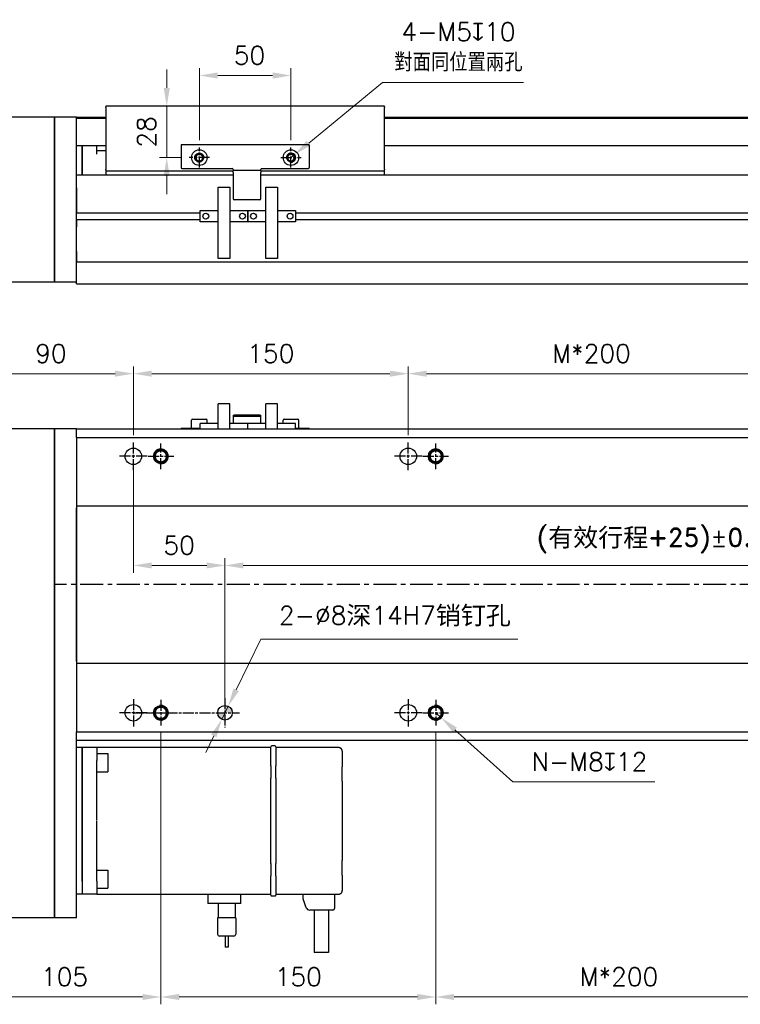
# Model space of a CAD drawing. Header units: millimetres. Extents: x 2163 to 8256, y 0 to 2680.
# Tile 20 of 47: x 4760 to 5153, y 328 to 865. Entities that reach past the tile are written whole.
import ezdxf

# ---------------------------------------------------------------- set-up
doc = ezdxf.new("R2010")
doc.units = ezdxf.units.MM
for name, pattern in [('AM_ISO08W050', [18, 12, -1.5, 3, -1.5]), ('AM_ISO08W050x2', [9, 6, -0.75, 1.5, -0.75]), ('CENTERX2', [4, 2.5, -0.5, 0.5, -0.5])]:
    doc.linetypes.add(name, pattern=pattern)
for name, color, linetype, lineweight in [('AM_0', 7, 'Continuous', 50), ('AM_4', 3, 'Continuous', 25), ('AM_7', 4, 'AM_ISO08W050', 25), ('可見 (ISO)', 7, 'Continuous', 25)]:
    doc.layers.add(name, color=color, linetype=linetype, lineweight=lineweight)
doc.styles.add('尺寸標註', font='romans.shx', dxfattribs={"bigfont": 'CHINESET.SHX'})
doc.dimstyles.new('CNS4~1$0', dxfattribs={"dimtxt": 10, "dimasz": 10, "dimexe": 4, "dimexo": 4, "dimgap": 6, "dimtad": 1, "dimtoh": 1, "dimdsep": 46, "dimtxsty": '尺寸標註', "dimcen": 0, "dimclrd": 2, "dimclre": 2, "dimclrt": 3, "dimadec": 0, "dimazin": 2, "dimtp": 0.1, "dimtm": 0.1, "dimtfac": 0.71, "dimtmove": 0, "dimatfit": 0, "dimfxl": 4, "dimlwd": 13, "dimlwe": 13, "dimarcsym": 0})
doc.dimstyles.new('CNS4~1$3', dxfattribs={"dimtxt": 10, "dimasz": 10, "dimexe": 4, "dimexo": 4, "dimgap": 6, "dimtad": 1, "dimtoh": 1, "dimdsep": 46, "dimtxsty": '尺寸標註', "dimcen": 0, "dimclrd": 2, "dimclre": 2, "dimclrt": 3, "dimadec": 0, "dimazin": 2, "dimtp": 0.1, "dimtm": 0.1, "dimtfac": 0.71, "dimtmove": 0, "dimatfit": 0, "dimfxl": 4, "dimlwd": 13, "dimlwe": 13, "dimarcsym": 0})
doc.dimstyles.new('CNS4~1$4', dxfattribs={"dimtxt": 10, "dimasz": 10, "dimexe": 4, "dimexo": 4, "dimgap": 6, "dimtad": 1, "dimtoh": 1, "dimdsep": 46, "dimtxsty": '尺寸標註', "dimcen": 0, "dimclrd": 2, "dimclre": 2, "dimclrt": 3, "dimadec": 0, "dimazin": 2, "dimtp": 0.1, "dimtm": 0.1, "dimtfac": 0.71, "dimtmove": 0, "dimatfit": 0, "dimfxl": 4, "dimlwd": 13, "dimlwe": 13, "dimarcsym": 0})

# ---------------------------------------------------------------- blocks, each defined once
blk = doc.blocks.new('*D62')
at = {"color": 2, "lineweight": 13, "transparency": 16777216}
for p, q in [((4857.82, 799.36), (4857.82, 838.64)), ((4907.82, 799.36), (4907.82, 838.64)), ((4867.82, 834.64), (4897.82, 834.64))]:
    blk.add_line(p, q, dxfattribs=at)
at = {"color": 2, "transparency": 16777216}
for points in [[(4867.82, 836.31), (4867.82, 832.97), (4857.82, 834.64)], [(4897.82, 836.31), (4897.82, 832.97), (4907.82, 834.64)]]:
    blk.add_solid(points, dxfattribs=at)
at = {"layer": 'Defpoints', "color": 0, "transparency": 16777216}
for p in [(4907.82, 834.64), (4857.82, 795.36), (4907.82, 795.36)]:
    blk.add_point(p, dxfattribs=at)
at = {"color": 3, "transparency": 16777216, "insert": (4885.2, 845.64), "char_height": 10, "attachment_point": 5, "style": '尺寸標註'}
blk.add_mtext('50', dxfattribs=at)
blk = doc.blocks.new('*D63')
at = {"color": 2, "lineweight": 13, "transparency": 16777216}
for p, q in [((4840.02, 827.86), (4840.02, 837.86)), ((4848.32, 817.86), (4836.02, 817.86)), ((4840.02, 789.86), (4840.02, 817.86)), ((4848.32, 789.86), (4836.02, 789.86)), ((4840.02, 779.86), (4840.02, 769.86))]:
    blk.add_line(p, q, dxfattribs=at)
at = {"color": 2, "transparency": 16777216}
for points in [[(4838.36, 827.86), (4841.69, 827.86), (4840.02, 817.86)], [(4838.36, 779.86), (4841.69, 779.86), (4840.02, 789.86)]]:
    blk.add_solid(points, dxfattribs=at)
at = {"layer": 'Defpoints', "color": 0, "transparency": 16777216}
for p in [(4840.02, 817.86), (4852.32, 817.86), (4852.32, 789.86)]:
    blk.add_point(p, dxfattribs=at)
at = {"color": 3, "transparency": 16777216, "insert": (4829.02, 803.86), "char_height": 10, "attachment_point": 5, "rotation": 90, "style": '尺寸標註'}
blk.add_mtext('28', dxfattribs=at)
blk = doc.blocks.new('*D64')
at = {"color": 2, "lineweight": 13, "transparency": 16777216}
for p, q in [((4917.48, 797.8), (4957.71, 830.87)), ((4957.71, 830.87), (5034.66, 830.87)), ((4907.82, 789.86), (4909.75, 791.45))]:
    blk.add_line(p, q, dxfattribs=at)
at = {"color": 2, "transparency": 16777216}
blk.add_solid([(4916.42, 799.09), (4918.53, 796.51), (4909.75, 791.45)], dxfattribs=at)
at = {"layer": 'Defpoints', "color": 0, "transparency": 16777216}
for p in [(4909.75, 791.45), (4907.82, 789.86)]:
    blk.add_point(p, dxfattribs=at)
at = {"color": 3, "transparency": 16777216, "insert": (4999.19, 850.2), "char_height": 10, "attachment_point": 5, "style": '尺寸標註'}
blk.add_mtext('4-M5{\\Famgdt;x}10\\P對面同位置兩孔', dxfattribs=at)
blk = doc.blocks.new('*D65')
at = {"color": 2, "lineweight": 13, "transparency": 16777216}
for p, q in [((4971.82, 638.28), (4971.82, 675.88)), ((4981.82, 671.88), (5161.82, 671.88)), ((5171.82, 638.28), (5171.82, 675.88))]:
    blk.add_line(p, q, dxfattribs=at)
at = {"color": 2, "transparency": 16777216}
for points in [[(4981.82, 673.55), (4981.82, 670.21), (4971.82, 671.88)], [(5161.82, 673.55), (5161.82, 670.21), (5171.82, 671.88)]]:
    blk.add_solid(points, dxfattribs=at)
at = {"layer": 'Defpoints', "color": 0, "transparency": 16777216}
for p in [(5171.82, 671.88), (4971.82, 634.28), (5171.82, 634.28)]:
    blk.add_point(p, dxfattribs=at)
at = {"color": 3, "transparency": 16777216, "insert": (5071.82, 682.88), "char_height": 10, "attachment_point": 5, "style": '尺寸標註'}
blk.add_mtext('M*200', dxfattribs=at)
blk = doc.blocks.new('*D66')
at = {"color": 2, "lineweight": 13, "transparency": 16777216}
for p, q in [((5186.82, 478.78), (5186.82, 327.65)), ((4986.82, 475.78), (4986.82, 327.65)), ((4996.82, 331.65), (5176.82, 331.65))]:
    blk.add_line(p, q, dxfattribs=at)
at = {"color": 2, "transparency": 16777216}
for points in [[(4996.82, 333.31), (4996.82, 329.98), (4986.82, 331.65)], [(5176.82, 333.31), (5176.82, 329.98), (5186.82, 331.65)]]:
    blk.add_solid(points, dxfattribs=at)
at = {"layer": 'Defpoints', "color": 0, "transparency": 16777216}
for p in [(4986.82, 479.78), (5186.82, 482.78), (5186.82, 331.65)]:
    blk.add_point(p, dxfattribs=at)
at = {"color": 3, "transparency": 16777216, "insert": (5086.82, 342.65), "char_height": 10, "attachment_point": 5, "style": '尺寸標註'}
blk.add_mtext('M*200', dxfattribs=at)
blk = doc.blocks.new('*D67')
at = {"color": 2, "lineweight": 13, "transparency": 16777216}
for p, q in [((4986.82, 486.78), (4989.8, 484.11)), ((4997.25, 477.44), (5028.96, 449.07)), ((5028.96, 449.07), (5106.39, 449.07))]:
    blk.add_line(p, q, dxfattribs=at)
at = {"color": 2, "transparency": 16777216}
blk.add_solid([(4998.36, 478.69), (4996.14, 476.2), (4989.8, 484.11)], dxfattribs=at)
at = {"layer": 'Defpoints', "color": 0, "transparency": 16777216}
for p in [(4986.82, 486.78), (4989.8, 484.11)]:
    blk.add_point(p, dxfattribs=at)
at = {"color": 3, "transparency": 16777216, "insert": (5070.68, 460.07), "char_height": 10, "attachment_point": 5, "style": '尺寸標註'}
blk.add_mtext('N-M8{\\Famgdt;x}12', dxfattribs=at)
blk = doc.blocks.new('*D70')
at = {"color": 2, "lineweight": 13, "transparency": 16777216}
for p, q in [((4821.82, 638.28), (4821.82, 675.89)), ((4961.82, 671.89), (4831.82, 671.89)), ((4971.82, 638.28), (4971.82, 675.89))]:
    blk.add_line(p, q, dxfattribs=at)
at = {"color": 2, "transparency": 16777216}
for points in [[(4831.82, 673.55), (4831.82, 670.22), (4821.82, 671.89)], [(4961.82, 673.55), (4961.82, 670.22), (4971.82, 671.89)]]:
    blk.add_solid(points, dxfattribs=at)
at = {"layer": 'Defpoints', "color": 0, "transparency": 16777216}
for p in [(4821.82, 671.89), (4821.82, 634.28), (4971.82, 634.28)]:
    blk.add_point(p, dxfattribs=at)
at = {"color": 3, "transparency": 16777216, "insert": (4896.82, 682.89), "char_height": 10, "attachment_point": 5, "style": '尺寸標註'}
blk.add_mtext('150', dxfattribs=at)
blk = doc.blocks.new('*D71')
at = {"color": 2, "lineweight": 13, "transparency": 16777216}
for p, q in [((4731.82, 637.18), (4731.82, 675.89)), ((4811.82, 671.89), (4741.82, 671.89)), ((4821.82, 638.28), (4821.82, 675.89))]:
    blk.add_line(p, q, dxfattribs=at)
at = {"color": 2, "transparency": 16777216}
for points in [[(4741.82, 673.55), (4741.82, 670.22), (4731.82, 671.89)], [(4811.82, 673.55), (4811.82, 670.22), (4821.82, 671.89)]]:
    blk.add_solid(points, dxfattribs=at)
at = {"layer": 'Defpoints', "color": 0, "transparency": 16777216}
for p in [(4731.82, 671.89), (4821.82, 634.28), (4731.82, 633.18)]:
    blk.add_point(p, dxfattribs=at)
at = {"color": 3, "transparency": 16777216, "insert": (4776.82, 682.89), "char_height": 10, "attachment_point": 5, "style": '尺寸標註'}
blk.add_mtext('90', dxfattribs=at)
blk = doc.blocks.new('*D72')
at = {"color": 2, "lineweight": 13, "transparency": 16777216}
for p, q in [((4836.82, 475.78), (4836.82, 327.65)), ((4731.82, 378.38), (4731.82, 327.65)), ((4741.82, 331.65), (4826.82, 331.65))]:
    blk.add_line(p, q, dxfattribs=at)
at = {"color": 2, "transparency": 16777216}
for points in [[(4741.82, 333.31), (4741.82, 329.98), (4731.82, 331.65)], [(4826.82, 333.31), (4826.82, 329.98), (4836.82, 331.65)]]:
    blk.add_solid(points, dxfattribs=at)
at = {"layer": 'Defpoints', "color": 0, "transparency": 16777216}
for p in [(4836.82, 479.78), (4731.82, 382.38), (4836.82, 331.65)]:
    blk.add_point(p, dxfattribs=at)
at = {"color": 3, "transparency": 16777216, "insert": (4784.25, 342.65), "char_height": 10, "attachment_point": 5, "style": '尺寸標註'}
blk.add_mtext('105', dxfattribs=at)
blk = doc.blocks.new('*D73')
at = {"color": 2, "lineweight": 13, "transparency": 16777216}
for p, q in [((4836.82, 475.78), (4836.82, 327.65)), ((4986.82, 475.78), (4986.82, 327.65)), ((4846.82, 331.65), (4976.82, 331.65))]:
    blk.add_line(p, q, dxfattribs=at)
at = {"color": 2, "transparency": 16777216}
for points in [[(4846.82, 333.31), (4846.82, 329.98), (4836.82, 331.65)], [(4976.82, 333.31), (4976.82, 329.98), (4986.82, 331.65)]]:
    blk.add_solid(points, dxfattribs=at)
at = {"layer": 'Defpoints', "color": 0, "transparency": 16777216}
for p in [(4836.82, 479.78), (4986.82, 479.78), (4986.82, 331.65)]:
    blk.add_point(p, dxfattribs=at)
at = {"color": 3, "transparency": 16777216, "insert": (4911.82, 342.65), "char_height": 10, "attachment_point": 5, "style": '尺寸標註'}
blk.add_mtext('150', dxfattribs=at)
blk = doc.blocks.new('*D172')
at = {"color": 2, "lineweight": 13, "transparency": 16777216}
for p, q in [((4821.82, 622.78), (4821.82, 563.2)), ((4871.82, 490.78), (4871.82, 571.2)), ((4861.82, 567.2), (4831.82, 567.2))]:
    blk.add_line(p, q, dxfattribs=at)
at = {"color": 2, "transparency": 16777216}
for points in [[(4831.82, 568.86), (4831.82, 565.53), (4821.82, 567.2)], [(4861.82, 568.86), (4861.82, 565.53), (4871.82, 567.2)]]:
    blk.add_solid(points, dxfattribs=at)
at = {"layer": 'Defpoints', "color": 0, "transparency": 16777216}
for p in [(4821.82, 626.78), (4821.82, 567.2), (4871.82, 486.78)]:
    blk.add_point(p, dxfattribs=at)
at = {"color": 3, "transparency": 16777216, "insert": (4846.82, 578.2), "char_height": 10, "attachment_point": 5, "style": '尺寸標註'}
blk.add_mtext('50', dxfattribs=at)
blk = doc.blocks.new('*D171')
at = {"color": 2, "lineweight": 13, "transparency": 16777216}
for p, q in [((5346.82, 622.78), (5346.82, 563.2)), ((4871.82, 490.78), (4871.82, 571.2)), ((4881.82, 567.2), (5336.82, 567.2))]:
    blk.add_line(p, q, dxfattribs=at)
at = {"color": 2, "transparency": 16777216}
for points in [[(4881.82, 568.86), (4881.82, 565.53), (4871.82, 567.2)], [(5336.82, 568.86), (5336.82, 565.53), (5346.82, 567.2)]]:
    blk.add_solid(points, dxfattribs=at)
at = {"layer": 'Defpoints', "color": 0, "transparency": 16777216}
for p in [(5346.82, 626.78), (5346.82, 567.2), (4871.82, 486.78)]:
    blk.add_point(p, dxfattribs=at)
at = {"color": 3, "transparency": 16777216, "insert": (5109.32, 580.82), "char_height": 10, "attachment_point": 5, "style": '尺寸標註'}
blk.add_mtext('{\\Fromand|c134;(\\fSimSun|b0|i0|c134|p2;有效行程\\Fromand|c134;+25)%%P0.01}', dxfattribs=at)
blk = doc.blocks.new('*D177')
at = {"color": 2, "lineweight": 13, "transparency": 16777216}
for p, q in [((4877.93, 499.38), (4891.3, 526.94)), ((4891.3, 526.94), (5031.67, 526.94)), ((4870.07, 483.18), (4873.56, 490.38)), ((4865.71, 474.18), (4861.35, 465.19))]:
    blk.add_line(p, q, dxfattribs=at)
at = {"color": 2, "transparency": 16777216}
for points in [[(4876.43, 500.1), (4879.43, 498.65), (4873.56, 490.38)], [(4864.21, 474.91), (4867.21, 473.46), (4870.07, 483.18)]]:
    blk.add_solid(points, dxfattribs=at)
at = {"layer": 'Defpoints', "color": 0, "transparency": 16777216}
for p in [(4873.56, 490.38), (4870.07, 483.18)]:
    blk.add_point(p, dxfattribs=at)
at = {"color": 3, "transparency": 16777216, "insert": (4964.49, 539.41), "char_height": 10, "attachment_point": 5, "style": '尺寸標註'}
blk.add_mtext('{\\Fromans,chineset|c134;2-∅8\\fSimSun|b0|i0|c134|p2;深\\Fromans,chineset|c134;14H7\\fSimSun|b0|i0|c134|p2;销钉孔}', dxfattribs=at)

msp = doc.modelspace()

# ---------------------------------------------------------------- hatches: boundary and pattern name
h = msp.add_hatch(color=256)
h.paths.add_polyline_path([(4875.819, 486.779, 0.4142136), (4871.819, 490.779), (4871.819, 486.779)])
h.paths.add_polyline_path([(4871.819, 486.779), (4867.819, 486.779, 0.4142136), (4871.819, 482.779)])

# ---------------------------------------------------------------- linework, layer by layer
at = {"color": 4, "linetype": 'CENTERX2', "ltscale": 5}
msp.add_line((5465.319, 556.779), (4778.819, 556.779), dxfattribs=at)
for centre, radius in [((4821.819, 626.779), 4.5), ((4971.819, 626.779), 4.5), ((4821.819, 486.779), 4.5), ((4871.819, 486.779), 4), ((4971.819, 486.779), 4.5)]:
    msp.add_circle(centre, radius)
at = {"layer": 'AM_0', "extrusion": (0, 0, -1)}
msp.add_circle((-4857.819, 789.864), 2.067, dxfattribs=at)
at = {"layer": 'AM_0'}
for centre, radius in [((4907.819, 789.864), 2.067), ((4836.819, 626.779), 3.323), ((4986.819, 626.779), 3.323), ((4836.819, 486.779), 3.323), ((4986.819, 486.779), 3.323)]:
    msp.add_circle(centre, radius, dxfattribs=at)
at = {"layer": 'AM_4', "extrusion": (0, 0, -1)}
msp.add_arc((-4857.819, 789.864), 2.5, 260, 170, dxfattribs=at)
at = {"layer": 'AM_4'}
for centre, radius, start, end in [((4907.819, 789.864), 2.5, 260, 170), ((4836.819, 626.779), 4, 260, 170), ((4986.819, 626.779), 4, 260, 170), ((4836.819, 486.779), 4, 190, 100), ((4986.819, 486.779), 4, 190, 100)]:
    msp.add_arc(centre, radius, start, end, dxfattribs=at)
at = {"layer": 'AM_7', "linetype": 'AM_ISO08W050x2'}
for p, q in [((4857.819, 784.364), (4857.819, 795.364)), ((4907.819, 784.364), (4907.819, 795.364)), ((4863.319, 789.864), (4852.319, 789.864)), ((4902.319, 789.864), (4913.319, 789.864)), ((4821.819, 619.279), (4821.819, 634.279)), ((4971.819, 619.279), (4971.819, 634.279)), ((4836.819, 619.779), (4836.819, 633.779)), ((4986.819, 619.779), (4986.819, 633.779)), ((4829.319, 626.779), (4814.319, 626.779)), ((4829.819, 626.779), (4843.819, 626.779)), ((4979.319, 626.779), (4964.319, 626.779)), ((4979.819, 626.779), (4993.819, 626.779)), ((4871.819, 494.779), (4871.819, 478.779)), ((4821.819, 494.279), (4821.819, 479.279)), ((4836.819, 493.779), (4836.819, 479.779)), ((4971.819, 494.279), (4971.819, 479.279)), ((4986.819, 493.779), (4986.819, 479.779)), ((4829.319, 486.779), (4814.319, 486.779)), ((4821.819, 486.779), (4879.819, 486.779)), ((4829.819, 486.779), (4843.819, 486.779)), ((4979.319, 486.779), (4964.319, 486.779)), ((4979.819, 486.779), (4993.819, 486.779))]:
    msp.add_line(p, q, dxfattribs=at)
at = {"layer": '可見 (ISO)'}
for p, q in [((4958.819, 817.864), (4806.819, 817.864)), ((4806.819, 817.864), (4806.819, 817.511)), ((4806.819, 817.157), (4806.819, 817.511)), ((4806.819, 817.157), (4806.819, 783.571)), ((4958.819, 817.511), (4958.819, 817.864)), ((4958.819, 817.511), (4958.819, 817.157)), ((4958.819, 783.571), (4958.819, 817.157)), ((4778.819, 811.864), (4736.019, 811.864)), ((4790.819, 811.864), (4778.819, 811.864)), ((4778.819, 811.864), (4778.819, 721.864)), ((4778.819, 721.864), (4778.819, 811.864)), ((4790.819, 811.864), (4806.819, 811.864)), ((4790.819, 721.864), (4790.819, 811.864)), ((4958.819, 811.864), (5440.819, 811.864)), ((4790.819, 811.364), (4806.819, 811.364)), ((4958.819, 811.364), (5440.819, 811.364)), ((4790.819, 796.364), (4806.819, 796.364)), ((4793.819, 796.364), (4793.819, 780.364)), ((4793.819, 780.364), (4793.819, 796.364)), ((4801.819, 791.783), (4801.819, 796.364)), ((4847.819, 796.364), (4847.819, 784.364)), ((4917.319, 796.864), (4848.319, 796.864)), ((4917.819, 796.364), (4917.819, 784.364)), ((4958.819, 796.364), (5440.819, 796.364)), ((4801.819, 793.684), (4806.819, 793.684)), ((4790.819, 780.364), (4876.319, 780.364)), ((4806.819, 783.218), (4806.819, 783.571)), ((4806.819, 783.218), (4806.819, 782.511)), ((4806.819, 782.364), (4806.819, 782.511)), ((4876.319, 782.364), (4806.819, 782.364)), ((4806.819, 782.364), (4806.819, 782.218)), ((4806.819, 782.218), (4806.819, 780.364)), ((4848.319, 783.864), (4875.819, 783.864)), ((4876.319, 783.364), (4876.319, 783.264)), ((4876.319, 783.264), (4876.319, 782.864)), ((4876.319, 781.664), (4876.319, 782.864)), ((4891.319, 782.864), (4876.319, 782.864)), ((4876.319, 781.664), (4876.319, 767.364)), ((4891.319, 783.264), (4891.319, 783.364)), ((4891.319, 782.864), (4891.319, 783.264)), ((4891.319, 782.864), (4891.319, 781.664)), ((4958.819, 782.364), (4891.319, 782.364)), ((4891.319, 767.364), (4891.319, 781.664)), ((4891.319, 780.364), (5434.819, 780.364)), ((4891.819, 783.864), (4917.319, 783.864)), ((4958.819, 783.571), (4958.819, 783.218)), ((4958.819, 782.511), (4958.819, 783.218)), ((4958.819, 782.511), (4958.819, 782.364)), ((4958.819, 782.218), (4958.819, 782.364)), ((4958.819, 780.364), (4958.819, 782.218)), ((4790.819, 773.262), (4790.819, 760.114)), ((4868.149, 773.764), (4874.499, 773.764)), ((4868.149, 734.764), (4868.149, 773.764)), ((4874.499, 773.764), (4874.499, 734.764)), ((4894.149, 773.764), (4900.499, 773.764)), ((4894.149, 734.764), (4894.149, 773.764)), ((4900.499, 773.764), (4900.499, 734.764)), ((4890.819, 766.864), (4876.819, 766.864)), ((4790.819, 759.614), (4858.324, 759.614)), ((4858.324, 760.964), (4868.149, 760.964)), ((4858.324, 754.764), (4858.324, 760.964)), ((4874.499, 760.964), (4884.324, 760.964)), ((4884.324, 760.964), (4884.324, 754.764)), ((4884.324, 760.964), (4894.149, 760.964)), ((4884.324, 754.764), (4884.324, 760.964)), ((4900.499, 760.964), (4910.324, 760.964)), ((4910.324, 760.964), (4910.324, 754.764)), ((4910.324, 759.614), (5304.824, 759.614)), ((4790.819, 756.114), (4858.324, 756.114)), ((4790.819, 755.614), (4790.819, 752.071)), ((4868.149, 754.764), (4858.324, 754.764)), ((4884.324, 754.764), (4874.499, 754.764)), ((4894.149, 754.764), (4884.324, 754.764)), ((4910.324, 754.764), (4900.499, 754.764)), ((4910.324, 756.114), (5304.824, 756.114)), ((4790.819, 738.657), (4790.819, 732.864)), ((4790.819, 732.864), (5434.819, 732.864)), ((4874.499, 734.764), (4868.149, 734.764)), ((4900.499, 734.764), (4894.149, 734.764)), ((4778.819, 721.864), (4736.019, 721.864)), ((4790.819, 721.864), (4778.819, 721.864)), ((4790.819, 720.864), (4790.819, 721.864)), ((4790.819, 720.864), (5434.819, 720.864)), ((4868.149, 641.779), (4868.149, 655.479)), ((4874.499, 655.479), (4868.149, 655.479)), ((4874.499, 641.779), (4874.499, 655.479)), ((4894.149, 641.779), (4894.149, 655.479)), ((4900.499, 655.479), (4894.149, 655.479)), ((4900.499, 641.779), (4900.499, 655.479)), ((4853.569, 642.079), (4853.569, 646.579)), ((4854.069, 647.079), (4861.569, 647.079)), ((4862.069, 644.779), (4862.069, 646.579)), ((4876.319, 649.279), (4876.819, 649.279)), ((4876.319, 649.279), (4876.319, 648.479)), ((4876.819, 648.479), (4876.319, 648.479)), ((4876.319, 648.479), (4876.319, 648.079)), ((4876.319, 648.079), (4876.319, 644.779)), ((4890.819, 649.279), (4876.819, 649.279)), ((4890.819, 648.479), (4876.819, 648.479)), ((4890.819, 649.279), (4891.319, 649.279)), ((4891.319, 648.479), (4890.819, 648.479)), ((4891.319, 648.479), (4891.319, 649.279)), ((4891.319, 648.079), (4891.319, 648.479)), ((4891.319, 644.779), (4891.319, 648.079)), ((4903.569, 644.779), (4903.569, 646.579)), ((4904.069, 647.079), (4911.569, 647.079)), ((4912.069, 642.079), (4912.069, 646.579)), ((4778.819, 641.779), (4736.019, 641.779)), ((4790.819, 641.779), (4778.819, 641.779)), ((4778.819, 641.779), (4778.819, 374.779)), ((4778.819, 374.779), (4778.819, 641.779)), ((4790.819, 641.779), (5434.819, 641.779)), ((4790.819, 638.048), (4790.819, 641.779)), ((4847.819, 642.079), (4848.319, 642.079)), ((4847.819, 642.079), (4847.819, 641.779)), ((4848.319, 642.079), (4858.324, 642.079)), ((4868.149, 644.779), (4858.324, 644.779)), ((4858.324, 641.779), (4858.324, 644.779)), ((4884.324, 644.779), (4874.499, 644.779)), ((4884.324, 641.779), (4884.324, 644.779)), ((4894.149, 644.779), (4884.324, 644.779)), ((4884.324, 641.779), (4884.324, 644.779)), ((4910.324, 644.779), (4900.499, 644.779)), ((4910.324, 641.779), (4910.324, 644.779)), ((4910.324, 642.079), (4917.319, 642.079)), ((4917.319, 642.079), (4917.819, 642.079)), ((4917.819, 641.779), (4917.819, 642.079)), ((4790.819, 637.108), (4790.819, 638.048)), ((4790.819, 637.108), (5434.819, 637.108)), ((4790.819, 637.108), (4790.819, 599.779)), ((4790.819, 599.779), (5456.819, 599.779)), ((4790.819, 599.779), (4790.819, 598.925)), ((4790.819, 598.925), (4790.819, 598.572)), ((4790.819, 598.572), (4790.819, 514.986)), ((4790.819, 514.986), (4790.819, 598.572)), ((4790.819, 514.986), (4790.819, 514.632)), ((4790.819, 514.632), (4790.819, 513.779)), ((4790.819, 513.779), (5456.819, 513.779)), ((4790.819, 513.779), (4790.819, 476.45)), ((4790.819, 476.45), (5434.819, 476.45)), ((4790.819, 475.51), (4790.819, 476.45)), ((4790.819, 374.779), (4790.819, 475.51)), ((4790.819, 471.779), (5434.819, 471.779)), ((4793.819, 467.779), (4790.819, 467.779)), ((4801.819, 467.779), (4793.819, 467.779)), ((4793.819, 460.779), (4793.819, 467.779)), ((4793.819, 467.779), (4793.819, 460.779)), ((4896.819, 467.779), (4801.819, 467.779)), ((4801.819, 467.779), (4801.819, 460.779)), ((4896.819, 457.782), (4896.819, 468.279)), ((4899.019, 468.779), (4897.319, 468.779)), ((4899.519, 468.279), (4899.519, 457.782)), ((4933.819, 467.779), (4899.519, 467.779)), ((4801.819, 464.599), (4807.819, 464.599)), ((4807.819, 464.599), (4807.819, 454.599)), ((4935.819, 465.779), (4935.819, 457.337)), ((4793.819, 460.779), (4793.819, 394.779)), ((4793.819, 394.779), (4793.819, 460.779)), ((4801.819, 427.906), (4801.819, 460.779)), ((4896.819, 457.782), (4896.819, 456.947)), ((4896.819, 456.947), (4896.819, 451.111)), ((4899.519, 456.947), (4899.519, 457.782)), ((4899.519, 451.111), (4899.519, 456.947)), ((4935.819, 454.827), (4935.819, 457.337)), ((4801.819, 454.599), (4807.819, 454.599)), ((4935.819, 449.487), (4935.819, 454.827)), ((4896.819, 404.446), (4896.819, 451.111)), ((4899.519, 451.111), (4899.519, 404.446)), ((4935.819, 449.487), (4935.819, 406.071)), ((4801.819, 394.779), (4801.819, 427.652)), ((4896.819, 404.446), (4896.819, 398.611)), ((4899.519, 398.611), (4899.519, 404.446)), ((4935.819, 400.731), (4935.819, 406.071)), ((4801.819, 400.959), (4807.819, 400.959)), ((4807.819, 400.959), (4807.819, 390.959)), ((4896.819, 398.611), (4896.819, 397.775)), ((4896.819, 387.279), (4896.819, 397.775)), ((4899.519, 397.775), (4899.519, 398.611)), ((4899.519, 397.775), (4899.519, 387.279)), ((4935.819, 398.221), (4935.819, 400.731)), ((4935.819, 398.221), (4935.819, 389.779)), ((4793.819, 394.779), (4793.819, 387.779)), ((4801.819, 394.779), (4801.819, 387.779)), ((4793.819, 387.779), (4790.819, 387.779)), ((4801.819, 387.779), (4793.819, 387.779)), ((4801.819, 390.959), (4807.819, 390.959)), ((4801.819, 387.779), (4801.819, 387.779)), ((4801.819, 387.779), (4896.819, 387.779)), ((4862.519, 387.779), (4862.519, 382.679)), ((4880.519, 382.679), (4880.519, 387.779)), ((4899.519, 387.779), (4933.819, 387.779)), ((4914.398, 385.263), (4914.398, 387.779)), ((4931.549, 387.779), (4931.549, 379.879)), ((4863.519, 382.679), (4862.519, 382.679)), ((4879.519, 382.679), (4863.519, 382.679)), ((4868.142, 382.679), (4868.142, 374.879)), ((4877.297, 382.679), (4877.297, 374.879)), ((4880.519, 382.679), (4879.519, 382.679)), ((4897.319, 386.779), (4899.019, 386.779)), ((4916.17, 380.395), (4914.398, 385.263)), ((4930.749, 379.079), (4918.05, 379.079)), ((4920.499, 379.079), (4920.499, 355.979)), ((4928.299, 379.079), (4928.299, 355.979)), ((4778.819, 374.779), (4736.019, 374.779)), ((4790.819, 374.779), (4778.819, 374.779)), ((4877.669, 374.879), (4867.769, 374.879)), ((4867.769, 374.879), (4867.769, 365.879)), ((4877.669, 374.879), (4877.669, 365.879)), ((4876.669, 364.879), (4868.769, 364.879)), ((4871.869, 364.879), (4871.869, 358.879)), ((4873.569, 364.879), (4873.569, 358.879)), ((4873.569, 358.879), (4871.869, 358.879)), ((4928.299, 355.979), (4920.499, 355.979))]:
    msp.add_line(p, q, dxfattribs=at)
at = {"layer": '可見 (ISO)', "flags": 128}
for points in [[(4935.819, 465.779), (4935.816, 465.893), (4935.806, 466.007), (4935.79, 466.12), (4935.767, 466.233), (4935.737, 466.345), (4935.701, 466.456), (4935.658, 466.565), (4935.608, 466.673), (4935.551, 466.779), (4935.487, 466.883), (4935.415, 466.984), (4935.336, 467.083), (4935.248, 467.178), (4935.154, 467.268), (4935.051, 467.354), (4934.941, 467.435), (4934.822, 467.509), (4934.697, 467.576), (4934.564, 467.635), (4934.424, 467.685), (4934.278, 467.725), (4934.128, 467.755), (4933.974, 467.773), (4933.819, 467.779)], [(4933.819, 387.779), (4933.974, 387.785), (4934.128, 387.803), (4934.278, 387.832), (4934.424, 387.873), (4934.564, 387.923), (4934.697, 387.982), (4934.822, 388.049), (4934.941, 388.123), (4935.051, 388.203), (4935.154, 388.289), (4935.248, 388.38), (4935.336, 388.475), (4935.415, 388.574), (4935.487, 388.675), (4935.551, 388.779), (4935.608, 388.885), (4935.658, 388.993), (4935.701, 389.102), (4935.737, 389.213), (4935.767, 389.325), (4935.79, 389.438), (4935.806, 389.551), (4935.816, 389.665), (4935.819, 389.779)]]:
    msp.add_lwpolyline(points, dxfattribs=at)
at = {"layer": '可見 (ISO)'}
for centre, radius in [((4857.819, 789.864), 4.25), ((4907.819, 789.864), 4.25), ((4861.324, 757.864), 1.6), ((4881.324, 757.864), 1.6), ((4887.324, 757.864), 1.6), ((4907.324, 757.864), 1.6), ((4821.819, 626.779), 4.5), ((4836.819, 626.779), 4), ((4971.819, 626.779), 4.5), ((4986.819, 626.779), 4), ((4821.819, 486.779), 4.5), ((4836.819, 486.779), 4), ((4971.819, 486.779), 4.5), ((4986.819, 486.779), 4)]:
    msp.add_circle(centre, radius, dxfattribs=at)
for centre, radius, start, end in [((4848.319, 796.364), 0.5, 90, 180), ((4917.319, 796.364), 0.5, 0, 90), ((4848.319, 784.364), 0.5, 180, 270), ((4875.819, 783.364), 0.5, 0, 90), ((4891.819, 783.364), 0.5, 90, 180), ((4917.319, 784.364), 0.5, 270, 0), ((4876.819, 767.364), 0.5, 180, 270), ((4890.819, 767.364), 0.5, 270, 0), ((4854.069, 646.579), 0.5, 90, 180), ((4861.569, 646.579), 0.5, 0, 90), ((4904.069, 646.579), 0.5, 90, 180), ((4911.569, 646.579), 0.5, 0, 90), ((4897.319, 468.279), 0.5, 90, 180), ((4899.019, 468.279), 0.5, 0, 90), ((4897.319, 387.279), 0.5, 180, 270), ((4899.019, 387.279), 0.5, 270, 0), ((4918.05, 381.079), 2, 200.00003, 270), ((4930.749, 379.879), 0.8, 270, 0), ((4868.769, 365.879), 1, 180, 270), ((4876.669, 365.879), 1, 270, 0)]:
    msp.add_arc(centre, radius, start, end, dxfattribs=at)

# ---------------------------------------------------------------- dimensions: what is measured, and where the dimension line sits
for center, mpoint, text, picture, middle in [((4907.819, 789.864), (4909.751, 791.452), '4-M5{\\Famgdt;x}10\\P對面同位置兩孔', '*D64', (4999.189, 830.87)), ((4986.819, 486.779), (4989.8, 484.112), 'N-M8{\\Famgdt;x}12', '*D67', (5070.679, 449.07))]:
    dim = msp.add_radius_dim(center=center, mpoint=mpoint, text=text, dimstyle='CNS4~1$4')
    dim.commit()
    dim.dimension.update_dxf_attribs({"geometry": picture, "text_midpoint": middle, "dimtype": 164})
for base, p1, p2, picture, middle in [((4907.819, 834.639), (4857.819, 795.364), (4907.819, 795.364), '*D62', (4885.205, 834.639)), ((4821.819, 671.886), (4971.819, 634.279), (4821.819, 634.279), '*D70', (4896.819, 671.886)), ((4836.819, 331.647), (4731.819, 382.379), (4836.819, 479.779), '*D72', (4784.253, 331.647))]:
    dim = msp.add_linear_dim(base=base, p1=p1, p2=p2, dimstyle='CNS4~1$0')
    dim.commit()
    dim.dimension.update_dxf_attribs({"geometry": picture, "text_midpoint": middle, "dimtype": 160})
dim = msp.add_linear_dim(base=(4840.022, 817.864), p1=(4852.319, 789.864), p2=(4852.319, 817.864), angle=90, dimstyle='CNS4~1$0')
dim.commit()
dim.dimension.update_dxf_attribs({"geometry": '*D63', "text_midpoint": (4840.022, 803.864), "dimtype": 160})
for base, p1, p2, picture, middle in [((4731.819, 671.886), (4821.819, 634.279), (4731.819, 633.179), '*D71', (4776.819, 682.886)), ((4821.819, 567.196), (4871.819, 486.779), (4821.819, 626.779), '*D172', (4846.819, 578.196)), ((4986.819, 331.647), (4836.819, 479.779), (4986.819, 479.779), '*D73', (4911.819, 342.647))]:
    dim = msp.add_linear_dim(base=base, p1=p1, p2=p2, dimstyle='CNS4~1$0')
    dim.commit()
    dim.dimension.update_dxf_attribs({"geometry": picture, "text_midpoint": middle})
for base, p1, p2, picture, middle in [((5171.819, 671.879), (4971.819, 634.279), (5171.819, 634.279), '*D65', (5071.819, 682.879)), ((5186.819, 331.647), (4986.819, 479.779), (5186.819, 482.779), '*D66', (5086.819, 342.647))]:
    dim = msp.add_linear_dim(base=base, p1=p1, p2=p2, text='M*200', dimstyle='CNS4~1$0')
    dim.commit()
    dim.dimension.update_dxf_attribs({"geometry": picture, "text_midpoint": middle})
dim = msp.add_linear_dim(base=(5346.819, 567.196), p1=(4871.819, 486.779), p2=(5346.819, 626.779), text='{\\Fromand|c134;(\\fSimSun|b0|i0|c134|p2;有效行程\\Fromand|c134;+25)%%P0.01}', dimstyle='CNS4~1$0', override={"dimgap": 6, "dimtol": 1, "dimlim": 0, "dimtp": 0.01, "dimtm": 0.01, "dimtfac": 1})
dim.commit()
dim.dimension.update_dxf_attribs({"geometry": '*D171', "text_midpoint": (5109.319, 567.196), "dimtype": 160})
dim = msp.add_diameter_dim_2p(p1=(4870.074, 483.18), p2=(4873.565, 490.378), text='{\\Fromans,chineset|c134;2-<>\\fSimSun|b0|i0|c134|p2;深\\Fromans,chineset|c134;14H7\\fSimSun|b0|i0|c134|p2;销钉孔}', dimstyle='CNS4~1$3')
dim.commit()
dim.dimension.update_dxf_attribs({"geometry": '*D177', "text_midpoint": (4964.486, 526.94), "dimtype": 163})

doc.saveas('drawing.dxf')
